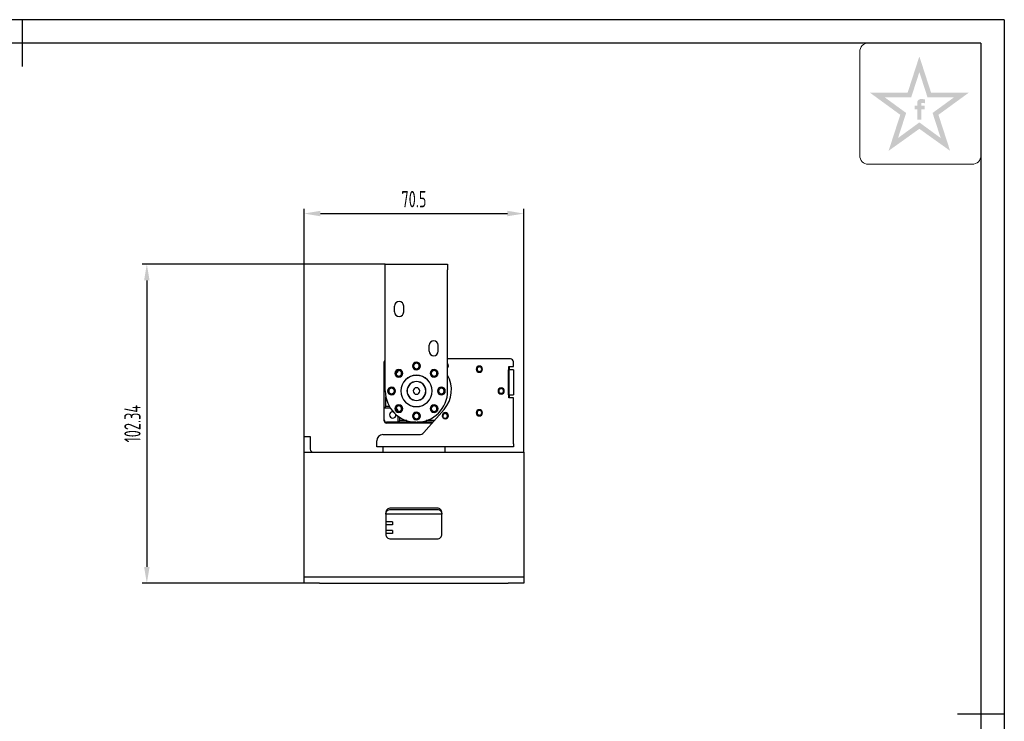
# Model space of a CAD drawing. Header units: inches. Extents: x -39 to 592, y -8 to 438.
# Tile 5 of 5: x 277 to 592, y 213 to 438. Entities that reach past the tile are written whole.
import ezdxf

# ---------------------------------------------------------------- set-up
doc = ezdxf.new("R2010")
doc.units = ezdxf.units.IN
doc.header["$LTSCALE"] = 1.5
doc.header["$MEASUREMENT"] = 0
for name, color, linetype in [('1轮廓实线层', 7, 'Continuous'), ('2细线层', 4, 'Continuous'), ('6文字层', 3, 'Continuous'), ('7标注层', 4, 'Continuous'), ('图框层', 7, 'Continuous')]:
    doc.layers.add(name, color=color, linetype=linetype)
doc.styles.add('PC_TEXTSTYLE', font='ISOCP.SHX', dxfattribs={"width": 0.707, "bigfont": 'GBCBIG.SHX'})
doc.dimstyles.new('GB_LINEAR', dxfattribs={"dimtxt": 3.5, "dimasz": 3.5, "dimexe": 1, "dimexo": 0, "dimgap": 1.5, "dimtad": 1, "dimdsep": 46, "dimtxsty": 'PC_TEXTSTYLE', "dimcen": 0, "dimclrd": 256, "dimclrt": 3, "dimadec": 0, "dimazin": 2, "dimtp": 0.1, "dimtm": 0.1, "dimtfac": 0.71, "dimtdec": 3, "dimtmove": 0, "dimatfit": 3, "dimfxl": 1, "dimtfill": 1, "dimarcsym": 0})

# ---------------------------------------------------------------- blocks, each defined once
blk = doc.blocks.new('ZwmFrameMain_A3^_^无分区图框^_^landscape')
at = {"layer": '1轮廓实线层'}
for p, q in [((185, 292), (185, 282)), ((390, 287), (0, 287)), ((390, 287), (390, 0)), ((395, 143.5), (385, 143.5))]:
    blk.add_line(p, q, dxfattribs=at)
at = {"layer": '2细线层'}
for q in [(-25, 292), (395, -5)]:
    blk.add_line((395, 292), q, dxfattribs=at)
blk = doc.blocks.new('*D21')
at = {"layer": '7标注层', "color": 0, "lineweight": -2}
for p, q in [((367.89, 304.29), (367.89, 377.33)), ((438.39, 299.29), (438.39, 377.33))]:
    blk.add_line(p, q, dxfattribs=at)
at = {"layer": '7标注层', "lineweight": -2}
blk.add_line((373.14, 375.83), (433.14, 375.83), dxfattribs=at)
at = {"layer": '7标注层'}
for points in [[(373.14, 376.71), (373.14, 374.96), (367.89, 375.83)], [(433.14, 374.96), (433.14, 376.71), (438.39, 375.83)]]:
    blk.add_solid(points, dxfattribs=at)
at = {"layer": 'Defpoints', "color": 0}
for p in [(438.39, 375.83), (367.89, 304.29), (438.39, 299.29)]:
    blk.add_point(p, dxfattribs=at)
at = {"layer": '7标注层', "color": 3, "insert": (403.14, 380.45), "char_height": 5.25, "attachment_point": 5, "style": 'PC_TEXTSTYLE', "bg_fill": 3, "box_fill_scale": 1.25, "bg_fill_color": 257, "bg_fill_transparency": 0}
blk.add_mtext('70.5', dxfattribs=at)
blk = doc.blocks.new('*D22')
at = {"layer": '7标注层', "color": 0, "lineweight": -2}
for p, q in [((393.95, 359.63), (315.97, 359.63)), ((367.89, 257.29), (315.97, 257.29))]:
    blk.add_line(p, q, dxfattribs=at)
at = {"layer": '7标注层', "lineweight": -2}
blk.add_line((317.47, 354.38), (317.47, 262.54), dxfattribs=at)
at = {"layer": '7标注层'}
for points in [[(318.35, 354.38), (316.6, 354.38), (317.47, 359.63)], [(316.6, 262.54), (318.35, 262.54), (317.47, 257.29)]]:
    blk.add_solid(points, dxfattribs=at)
at = {"layer": 'Defpoints', "color": 0}
for p in [(393.95, 359.63), (317.47, 257.29), (367.89, 257.29)]:
    blk.add_point(p, dxfattribs=at)
at = {"layer": '7标注层', "color": 3, "insert": (312.86, 308.46), "char_height": 5.25, "attachment_point": 5, "rotation": 90, "style": 'PC_TEXTSTYLE', "bg_fill": 3, "box_fill_scale": 1.25, "bg_fill_color": 257, "bg_fill_transparency": 0}
blk.add_mtext('102.34', dxfattribs=at)

msp = doc.modelspace()

# ---------------------------------------------------------------- hatches: boundary and pattern name
at = {"layer": '6文字层', "lineweight": 5}
h = msp.add_hatch(color=2, dxfattribs=at)
edge = h.paths.add_edge_path(flags=0)
edge.add_line((565.881, 409.272), (566.989, 409.272))
edge.add_line((566.989, 409.272), (566.989, 410.465))
edge.add_line((566.989, 410.465), (565.894, 410.465))
edge.add_line((565.894, 410.465), (565.894, 411.049))
edge.add_spline(control_points=[(565.894, 411.049), (565.893, 411.118), (565.89, 411.388), (566.419, 411.304), (566.75, 411.255), (566.937, 411.207), (567.015, 411.187)], knot_values=[0, 0, 0, 0, 1.4943482, 5.8188355, 8.4876202, 10.3632598, 10.3632598, 10.3632598, 10.3632598], degree=3, periodic=0)
edge.add_line((567.015, 411.187), (567.015, 412.408))
edge.add_spline(control_points=[(567.015, 412.408), (566.814, 412.456), (566.33, 412.571), (565.636, 412.63), (564.994, 412.34), (564.67, 411.935), (564.616, 411.627), (564.6, 411.54)], knot_values=[0, 0, 0, 0, 4.9341397, 11.9452686, 16.0265909, 21.3569295, 23.4510995, 23.4510995, 23.4510995, 23.4510995], degree=3, periodic=0)
edge.add_line((564.6, 411.54), (564.6, 410.465))
edge.add_line((564.6, 410.465), (563.798, 410.465))
edge.add_line((563.798, 410.465), (563.798, 409.272))
edge.add_line((563.798, 409.272), (564.609, 409.272))
edge.add_line((564.609, 409.272), (564.609, 405.94))
edge.add_line((564.609, 405.94), (565.881, 405.94))
edge.add_line((565.881, 405.94), (565.881, 409.272))
h.paths.add_polyline_path([(581.158, 414.632), (569.006, 414.632), (565.254, 426.225), (561.502, 414.632), (549.35, 414.632), (559.134, 407.498), (555.382, 395.938), (565.254, 403.006), (575.126, 395.938), (571.374, 407.498)])
h.paths.add_polyline_path([(569.492, 408.091), (572.103, 400.046), (565.254, 405.059), (558.405, 400.046), (561.016, 408.091), (554.146, 413.101), (562.635, 413.101), (565.254, 421.185), (567.873, 413.101), (576.362, 413.101)], flags=16)

# ---------------------------------------------------------------- linework, layer by layer
at = {"color": 7, "linetype": 'Continuous', "lineweight": 25}
for p, q in [((393.955, 357.833), (393.955, 359.633)), ((393.955, 359.633), (413.958, 359.633)), ((393.955, 318.933), (393.955, 357.833)), ((413.958, 359.633), (413.958, 357.833)), ((413.958, 318.933), (413.958, 357.833)), ((396.955, 344.283), (396.955, 346.183)), ((399.855, 344.283), (399.855, 346.183)), ((408.058, 331.683), (408.058, 333.583)), ((410.958, 331.683), (410.958, 333.583)), ((434.066, 329.239), (413.958, 329.239)), ((393.631, 324.433), (393.631, 328.233)), ((433.432, 317.739), (433.432, 325.739)), ((433.566, 326.739), (435.066, 326.739)), ((433.566, 325.739), (433.566, 326.739)), ((435.066, 325.739), (433.566, 325.739)), ((433.566, 325.739), (433.566, 317.739)), ((433.631, 326.739), (433.631, 325.739)), ((433.714, 326.739), (433.709, 325.739)), ((435.066, 326.739), (435.066, 328.239)), ((435.066, 325.739), (435.066, 317.739)), ((393.631, 324.433), (393.955, 324.11)), ((393.631, 324.433), (393.955, 324.433)), ((393.631, 313.433), (393.631, 324.433)), ((394.131, 313.933), (394.131, 317.061)), ((433.566, 317.739), (435.066, 317.739)), ((433.566, 316.739), (433.566, 317.739)), ((435.066, 316.739), (433.566, 316.739)), ((433.631, 317.739), (433.631, 316.739)), ((433.666, 317.739), (433.66, 316.739)), ((435.066, 302.039), (435.066, 316.739)), ((394.131, 313.933), (393.631, 313.433)), ((395.603, 313.433), (393.631, 313.433)), ((393.631, 309.633), (393.631, 313.433)), ((395.294, 313.933), (394.131, 313.933)), ((412.807, 313.019), (406.338, 305.612)), ((393.619, 309.349), (393.631, 311.566)), ((397.381, 311.245), (397.369, 311.408)), ((398.131, 308.933), (398.131, 310.803)), ((398.631, 309.433), (398.631, 310.467)), ((408.918, 308.566), (394.316, 308.645)), ((398.131, 308.933), (394.331, 308.933)), ((398.131, 308.933), (398.631, 309.433)), ((403.769, 308.933), (398.131, 308.933)), ((400.828, 309.433), (398.631, 309.433)), ((409.239, 308.933), (404.144, 308.933)), ((409.675, 309.433), (407.085, 309.433)), ((367.885, 299.289), (367.885, 304.289)), ((367.885, 304.289), (369.885, 304.289)), ((369.885, 304.289), (369.885, 300.289)), ((393.214, 304.927), (404.832, 304.927)), ((391.214, 302.039), (391.214, 302.927)), ((391.214, 301.039), (391.214, 302.039)), ((435.066, 301.039), (391.214, 301.039)), ((393.14, 301.039), (393.14, 299.289)), ((413.14, 299.289), (413.14, 301.039)), ((435.066, 302.039), (435.066, 301.039)), ((367.885, 299.289), (438.385, 299.289)), ((367.885, 297.634), (367.885, 299.289)), ((367.885, 261.772), (367.885, 297.634)), ((438.385, 299.289), (438.385, 297.634)), ((438.385, 297.634), (438.385, 261.772)), ((410.635, 281.349), (395.635, 281.349)), ((394.135, 279.872), (394.135, 272.977)), ((394.135, 279.489), (412.135, 279.489)), ((395.635, 280.938), (410.635, 280.938)), ((412.135, 272.977), (412.135, 279.872)), ((396.315, 276.989), (394.135, 276.989)), ((396.315, 275.989), (394.135, 275.989)), ((396.315, 276.989), (396.315, 275.989)), ((396.315, 274.189), (394.135, 274.189)), ((396.315, 273.189), (394.135, 273.189)), ((396.315, 274.189), (396.315, 273.189)), ((395.635, 271.499), (410.635, 271.499)), ((367.885, 259.289), (367.885, 261.772)), ((367.885, 257.289), (367.885, 259.289)), ((367.885, 259.289), (372.885, 259.289)), ((372.885, 259.289), (433.385, 259.289)), ((433.385, 259.289), (438.385, 259.289)), ((438.385, 261.772), (438.385, 259.289)), ((438.385, 259.289), (438.385, 257.289)), ((372.885, 257.289), (367.885, 257.289)), ((372.885, 257.289), (433.385, 257.289)), ((438.385, 257.289), (433.385, 257.289))]:
    msp.add_line(p, q, dxfattribs=at)
for centre, radius, start, end in [((398.405, 346.183), 1.45, 0, 180), ((398.405, 344.283), 1.45, 180, 0), ((409.508, 333.583), 1.45, 0, 180), ((409.508, 331.683), 1.45, 180, 0), ((394.331, 328.233), 0.7, 122.56217, 180), ((434.066, 328.239), 1, 0, 90), ((398.3, 324.59), 1.25, 0, 180), ((398.3, 324.59), 0.9, 0, 180), ((403.956, 326.933), 1.25, 0, 180), ((403.956, 326.933), 1.25, 180, 0), ((403.956, 326.933), 0.9, 90, 270), ((403.956, 326.933), 0.9, 270, 90), ((409.613, 324.59), 1.25, 0, 180), ((409.613, 324.59), 0.9, 0, 180), ((413.247, 327.003), 1, 315.33672, 44.66328), ((424.131, 325.933), 1, 90, 270), ((424.131, 325.933), 0.75, 0, 180), ((424.131, 325.933), 0.75, 180, 0), ((424.131, 325.933), 1, 270, 90), ((398.3, 324.59), 1.25, 180, 0), ((398.3, 324.59), 0.9, 180, 0), ((403.956, 318.933), 5.025, 0, 180), ((403.956, 318.933), 5, 90, 270), ((403.956, 318.933), 5, 270, 90), ((409.613, 324.59), 1.25, 180, 0), ((409.613, 324.59), 0.9, 180, 0), ((405.559, 319.348), 9.622, 318.87037, 29.20295), ((395.956, 318.933), 1.25, 0, 180), ((395.956, 318.933), 0.9, 90, 270), ((395.956, 318.933), 0.9, 270, 90), ((403.956, 318.933), 3.05, 90, 270), ((403.956, 318.933), 3, 0, 180), ((403.956, 318.933), 1.05, 0, 180), ((403.956, 318.933), 3.05, 270, 90), ((411.956, 318.933), 1.25, 0, 180), ((411.956, 318.933), 0.9, 90, 270), ((411.956, 318.933), 0.9, 270, 90), ((431.131, 318.933), 1, 90, 270), ((431.131, 318.933), 0.75, 70.52878, 289.47122), ((431.131, 318.933), 1, 270, 90), ((431.131, 318.933), 0.75, 0, 70.52878), ((403.956, 318.933), 10.002, 180, 0), ((395.956, 318.933), 1.25, 180, 0), ((403.956, 318.933), 5.025, 180, 0), ((403.956, 318.933), 3, 180, 0), ((403.956, 318.933), 1.05, 180, 0), ((411.956, 318.933), 1.25, 180, 0), ((431.131, 318.933), 0.75, 289.47122, 0), ((398.3, 313.277), 1.25, 0, 180), ((398.3, 313.277), 1.25, 180, 0), ((398.3, 313.277), 0.9, 0, 180), ((398.3, 313.277), 0.9, 180, 0), ((409.613, 313.277), 1.25, 0, 180), ((409.613, 313.277), 1.25, 180, 0), ((409.613, 313.277), 0.9, 0, 180), ((409.613, 313.277), 0.9, 180, 0), ((424.131, 311.933), 1, 360, 180), ((424.131, 311.933), 0.75, 0, 180), ((394.331, 309.633), 0.7, 180, 270), ((396.331, 311.245), 1.05, 81.53822, 180), ((396.331, 311.245), 1.05, 180, 0), ((403.956, 310.933), 1.25, 0, 180), ((403.956, 310.933), 1.25, 180, 0), ((403.956, 310.933), 0.9, 90, 270), ((403.956, 310.933), 0.9, 270, 90), ((413.247, 311.003), 1, 360, 180), ((413.247, 311.003), 1, 180, 360), ((413.131, 310.933), 0.75, 0, 180), ((413.131, 310.933), 0.75, 180, 199.47122), ((413.131, 310.933), 0.75, 199.47122, 340.52878), ((413.131, 310.933), 0.75, 340.52878, 0), ((424.131, 311.933), 1, 180, 360), ((424.131, 311.933), 0.75, 180, 0), ((394.319, 309.345), 0.7, 179.68921, 269.68921), ((393.214, 302.927), 2, 90, 180), ((404.832, 306.927), 2, 270, 318.87037), ((370.885, 300.289), 1, 180, 270)]:
    msp.add_arc(centre, radius, start, end, dxfattribs=at)
for points, knots in [([(397.418, 324.588), (397.536, 324.656), (397.884, 324.858), (398.068, 325.224), (398.19, 325.466)], [0, 0, 0, 0, 0.3387642, 1, 1, 1, 1]), ([(398.193, 312.395), (398.071, 312.639), (397.885, 313.008), (397.535, 313.211), (397.417, 313.279)], [0, 0, 0, 0, 0.6622596, 1, 1, 1, 1]), ([(395.635, 281.349), (395.458, 281.349), (395.268, 281.317), (394.898, 281.173), (394.721, 281.061), (394.428, 280.772), (394.314, 280.597), (394.167, 280.234), (394.135, 280.046), (394.135, 279.872)], [0, 0, 0, 0, 0.25, 0.25, 0.5, 0.5, 0.75, 0.75, 1, 1, 1, 1]), ([(412.135, 279.872), (412.135, 280.046), (412.103, 280.234), (411.957, 280.597), (411.842, 280.772), (411.549, 281.061), (411.372, 281.173), (411.003, 281.317), (410.812, 281.349), (410.635, 281.349)], [0, 0, 0, 0, 0.25, 0.25, 0.5, 0.5, 0.75, 0.75, 1, 1, 1, 1]), ([(394.135, 279.46), (394.135, 279.635), (394.167, 279.822), (394.314, 280.186), (394.428, 280.361), (394.721, 280.65), (394.898, 280.762), (395.268, 280.906), (395.458, 280.938), (395.635, 280.938)], [0, 0, 0, 0, 0.25, 0.25, 0.5, 0.5, 0.75, 0.75, 1, 1, 1, 1]), ([(410.635, 280.938), (410.812, 280.938), (411.003, 280.906), (411.372, 280.762), (411.549, 280.65), (411.842, 280.361), (411.957, 280.186), (412.103, 279.822), (412.135, 279.635), (412.135, 279.46)], [0, 0, 0, 0, 0.25, 0.25, 0.5, 0.5, 0.75, 0.75, 1, 1, 1, 1]), ([(394.135, 272.977), (394.135, 272.802), (394.167, 272.615), (394.314, 272.251), (394.428, 272.076), (394.721, 271.788), (394.898, 271.675), (395.268, 271.531), (395.458, 271.499), (395.635, 271.499)], [0, 0, 0, 0, 0.25, 0.25, 0.5, 0.5, 0.75, 0.75, 1, 1, 1, 1]), ([(410.635, 271.499), (410.812, 271.499), (411.003, 271.531), (411.372, 271.675), (411.549, 271.788), (411.842, 272.076), (411.957, 272.251), (412.103, 272.615), (412.135, 272.802), (412.135, 272.977)], [0, 0, 0, 0, 0.25, 0.25, 0.5, 0.5, 0.75, 0.75, 1, 1, 1, 1])]:
    msp.add_open_spline(points, degree=3, knots=knots, dxfattribs=at)
for points in [[(433.432, 325.739), (433.47, 325.739), (433.548, 325.739), (433.56, 325.739), (433.566, 325.739)], [(433.566, 317.739), (433.56, 317.739), (433.548, 317.739), (433.47, 317.739), (433.432, 317.739)]]:
    msp.add_open_spline(points, degree=3, dxfattribs=at)
at = {"layer": '6文字层', "color": 212, "lineweight": 5}
for p, q in [((548.9, 430.5), (585, 430.5)), ((585, 430.5), (585, 394.427)), ((546.108, 394.427), (546.108, 427.708)), ((582.208, 391.635), (548.9, 391.635))]:
    msp.add_line(p, q, dxfattribs=at)
for centre, start, end in [((548.9, 427.708), 90, 180), ((548.9, 394.427), 180, 270), ((582.208, 394.427), 270, 0)]:
    msp.add_arc(centre, 2.792, start, end, dxfattribs=at)

# ---------------------------------------------------------------- block references
at = {"layer": '图框层', "xscale": 1.5, "yscale": 1.5, "zscale": 1.5}
msp.add_blockref('ZwmFrameMain_A3^_^无分区图框^_^landscape', (0, 0), dxfattribs=at)

# ---------------------------------------------------------------- next in the draw order: dimensions: what is measured, and where the dimension line sits
at = {"layer": '7标注层'}
dim = msp.add_linear_dim(base=(438.385, 375.833), p1=(367.885, 304.289), p2=(438.385, 299.289), dimstyle='GB_LINEAR', override={"dimscale": 1.5, "dimgap": 1.5, "dimtad": 1, "dimjust": 0, "dimdec": 2, "dimlfac": 1, "dimse1": 0, "dimse2": 0, "dimsd1": 0, "dimsd2": 0, "dimclrd": 256, "dimclre": 0, "dimtofl": 1, "dimtvp": 0.1}, dxfattribs=at)
dim.commit()
dim.dimension.update_dxf_attribs({"geometry": '*D21', "text_midpoint": (403.135, 380.447)})

# ---------------------------------------------------------------- next in the draw order: dimensions: what is measured, and where the dimension line sits
dim = msp.add_linear_dim(base=(317.474, 257.289), p1=(393.955, 359.633), p2=(367.885, 257.289), angle=90, dimstyle='GB_LINEAR', override={"dimscale": 1.5, "dimgap": 1.5, "dimtad": 1, "dimjust": 0, "dimdec": 2, "dimlfac": 1, "dimse1": 0, "dimse2": 0, "dimsd1": 0, "dimsd2": 0, "dimclrd": 256, "dimclre": 0, "dimtofl": 1, "dimtvp": 0.1}, dxfattribs=at)
dim.commit()
dim.dimension.update_dxf_attribs({"geometry": '*D22', "text_midpoint": (312.859, 308.461)})

doc.saveas('drawing.dxf')
